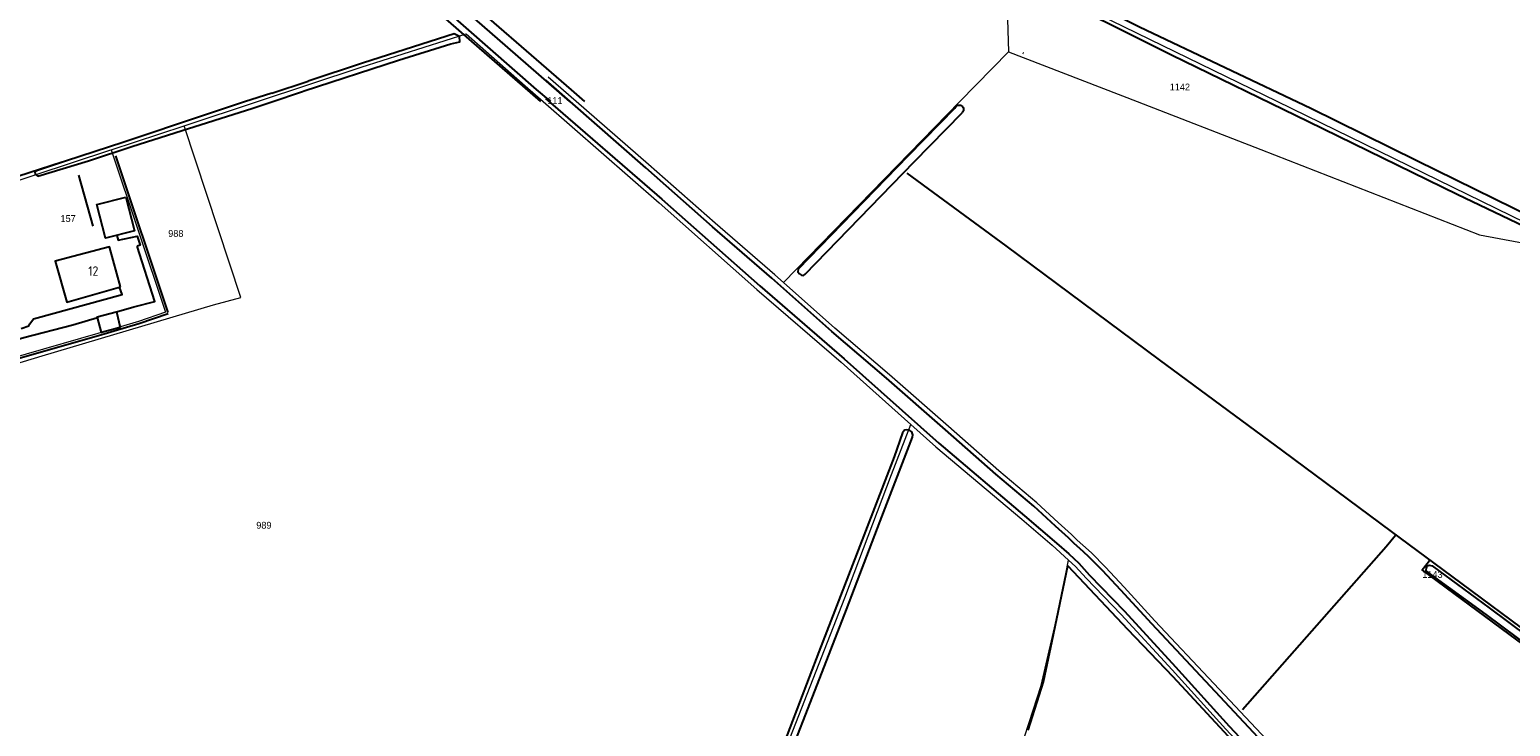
# Model space of a CAD drawing. Header units: metres. Extents: x 233874 to 239264, y 443832 to 448222.
# Tile 95 of 195: x 235512 to 235903, y 445835 to 446019. Entities that reach past the tile are written whole.
import ezdxf
from ezdxf.enums import TextEntityAlignment as Align

# ---------------------------------------------------------------- set-up
doc = ezdxf.new("R2010")
doc.units = ezdxf.units.M
doc.header["$MEASUREMENT"] = 0
for name, color, linetype in [('DAKRAND-BYG', 4, 'Continuous'), ('Goud-kadastrale grenzen', 13, 'Continuous'), ('HEK', 253, 'Continuous'), ('HOOFDGEBOUW', 4, 'Continuous'), ('HUISNUMMER', 253, 'Continuous'), ('INSTEEKSLOOT', 153, 'Continuous'), ('KANTVERH', 253, 'Continuous'), ('OVLIJNOBJ', 253, 'Continuous'), ('RASTER', 253, 'Continuous')]:
    doc.layers.add(name, color=color, linetype=linetype)
doc.layers.add('G01 kadestrale perceelsgrens', color=73, linetype='Continuous', lineweight=0)
doc.layers.add('Z01 perceelnummer', color=73, linetype='Continuous', lineweight=13)
doc.styles.get("Standard").update_dxf_attribs({"font": 'iso.shx'})
doc.styles.add('Styledgn001', font='dgn001.shx')

# ---------------------------------------------------------------- blocks, each defined once
blk = doc.blocks.new('A$C1532452F')
at = {"layer": 'G01 kadestrale perceelsgrens'}
for p, q in [((235769.674, 446045.725), (235770.651, 446013.14)), ((235627.486, 446017.909), (235643.084, 446004.169)), ((235757.835, 446000), (235770.651, 446013.14)), ((235770.651, 446013.14), (235804.638, 446000)), ((235643.084, 446004.169), (235647.848, 446000)), ((235656.553, 446000), (235649.173, 446006.4)), ((235553.071, 445993.577), (235572.478, 446000)), ((235711.261, 445952.248), (235757.835, 446000)), ((235533.777, 445987.29), (235553.071, 445993.577)), ((235503.848, 445977.374), (235533.448, 445987.183)), ((235533.448, 445987.183), (235533.777, 445987.29))]:
    blk.add_line(p, q, dxfattribs=at)
at = {"layer": 'G01 kadestrale perceelsgrens', "flags": 128}
for points in [[(235841.547, 446000), (235770.941, 446034.525), (235774.165, 446044.546)], [(235572.478, 446000), (235599.793, 446009.04), (235627.486, 446017.909)], [(235647.848, 446000), (235678.43, 445973.237), (235704.268, 445950.416), (235726.471, 445931.196), (235744.878, 445914.711)], [(235711.261, 445952.248), (235709.029, 445954.232), (235693.265, 445967.912), (235675.682, 445983.411), (235656.553, 446000)], [(235804.638, 446000), (235837.274, 445987.382), (235894.979, 445964.777), (235924.696, 445959.306)], [(235924.696, 445959.306), (235911.052, 445966.013), (235841.547, 446000)], [(235482.155, 445927.749), (235483.916, 445923.286), (235515.614, 445932.886), (235560.828, 445946.358), (235568.051, 445948.286), (235553.071, 445993.577)], [(235533.777, 445987.29), (235548.159, 445944.348), (235540.996, 445941.905), (235530.318, 445938.731), (235511.351, 445933.272), (235484.519, 445925.489), (235483.381, 445928.154)], [(235792.577, 445880.805), (235790.317, 445882.912), (235788.811, 445884.185), (235787.302, 445885.716), (235783.797, 445888.866), (235778.144, 445894.025), (235768.101, 445902.493), (235754.844, 445914.229), (235739.225, 445927.825), (235724.815, 445940.2), (235711.261, 445952.248)], [(235455.219, 445790.759), (235458.931, 445792.079), (235464.788, 445794.801), (235485.176, 445808.682), (235508.234, 445824.254), (235520.618, 445827.29), (235531.112, 445829.814), (235559.107, 445821.603), (235587.551, 445813.593), (235608.174, 445820.44), (235623.286, 445825.785), (235665.142, 445826), (235710.759, 445826.165), (235727.456, 445868.944), (235739.763, 445901.512), (235744.878, 445914.711)], [(235744.878, 445914.711), (235751.506, 445908.87), (235774.153, 445889.715), (235782.148, 445882.85), (235786.482, 445878.912)], [(235751.591, 445766.332), (235750.536, 445767.209), (235760.626, 445793.446), (235773.912, 445829.24), (235779.283, 445845.805), (235784.121, 445866.792), (235786.482, 445878.912)], [(235786.482, 445878.912), (235788.364, 445877.277), (235791.174, 445874.128), (235800.386, 445864.577), (235813.851, 445849.954), (235828.048, 445834.309), (235848.385, 445812.589), (235865.212, 445795.007), (235884.1, 445774.755), (235896.99, 445761.004)], [(235901.833, 445763.855), (235890.226, 445775.97), (235873.44, 445794.143), (235857.156, 445811.802), (235838.808, 445831.49), (235824.863, 445846.307), (235809.325, 445862.898), (235801.208, 445871.76), (235796.304, 445877.054), (235792.577, 445880.805)]]:
    blk.add_lwpolyline(points, dxfattribs=at)
at = {"layer": 'Z01 perceelnummer', "linetype": 'Continuous', "lineweight": 13, "style": 'Styledgn001'}
for s, p in [('1142', (235815.897, 446003.846)), ('111', (235650.946, 446000.26)), ('157', (235522.455, 445969.106)), ('988', (235550.889, 445965.168)), ('989', (235574.133, 445888.125)), ('1143', (235882.564, 445875.128))]:
    blk.add_text(s, height=1.8, dxfattribs=at).set_placement(p, align=Align.MIDDLE_CENTER)

msp = doc.modelspace()

# ---------------------------------------------------------------- linework, layer by layer
at = {"layer": 'DAKRAND-BYG'}
msp.add_line((235535.2, 445944.45), (235536.2, 445940.33), dxfattribs=at)
for points in [[(235537.73, 445974.72), (235539.97, 445965.82), (235532.29, 445963.89), (235530.06, 445972.79), (235537.73, 445974.72)], [(235530.19, 445942.96), (235530.13, 445943.17), (235535.18, 445944.52), (235535.2, 445944.45)], [(235536.2, 445940.33), (235531.25, 445939), (235530.19, 445942.96)]]:
    msp.add_lwpolyline(points, dxfattribs=at)
at = {"layer": 'HEK'}
msp.add_line((235525.19, 445980.6), (235528.96, 445967.1), dxfattribs=at)
at = {"layer": 'HOOFDGEBOUW'}
msp.add_lwpolyline([(235536.27, 445951.07), (235533.35, 445961.67), (235519.06, 445957.89), (235522.08, 445947.06), (235536.27, 445951.07)], dxfattribs=at)
at = {"layer": 'INSTEEKSLOOT'}
for p, q in [((235774.41, 446012.88), (235774.58, 446012.81)), ((235576.22, 446002.22), (235585.78, 446005.38)), ((235584.31, 446002.64), (235584.77, 446002.8))]:
    msp.add_line(p, q, dxfattribs=at)
for points in [[(235654.89, 446000), (235635.76, 446016.65), (235598.05, 446049.55), (235596.93, 446050.2), (235594.65, 446048.18), (235594.74, 446047.71), (235616.03, 446029.6), (235646.02, 446003.18), (235649.79, 446000)], [(235775.72, 446034.58), (235805.25, 446019.72), (235850.43, 445998.21), (235878.43, 445984.44), (235914.23, 445966.83), (235940.29, 445954.1), (235961.78, 445943.38), (235970.15, 445939.06)], [(235968.87, 445936.52), (235958.74, 445941.31), (235924.64, 445958.49), (235889.09, 445975.49), (235849.88, 445994.62), (235813.71, 446012.23), (235777.55, 446030.38), (235771.15, 446033.24)], [(235584.77, 446002.8), (235609.7, 446010.93), (235623.49, 446015.24), (235625.88, 446015.78), (235625.75, 446017.17), (235624.35, 446017.88), (235600.46, 446010.24), (235585.78, 446005.38)], [(235791.73, 445879.96), (235789.52, 445882.02), (235787.99, 445883.3), (235786.48, 445884.84), (235783.04, 445887.93), (235777.34, 445893.13), (235767.31, 445901.59), (235754.05, 445913.33), (235738.42, 445926.93), (235724.02, 445939.3), (235708.21, 445953.36), (235692.53, 445966.96), (235674.94, 445982.46), (235648.51, 446005.64)], [(235576.22, 446002.22), (235568.99, 445999.88), (235558.49, 445996.4), (235537.2, 445989.29), (235521.77, 445984.23), (235514.11, 445981.7), (235513.71, 445981.4), (235513.77, 445980.85), (235514.43, 445980.31), (235527.83, 445984.34), (235539.27, 445988.13), (235550.62, 445991.72), (235571.22, 445998.27), (235575.94, 445999.84), (235584.31, 446002.64)], [(235648.5, 446000.83), (235679.16, 445974.19), (235705.05, 445951.33), (235727.31, 445932.05), (235752.31, 445909.76), (235774.93, 445890.63), (235783.33, 445883.41), (235786.63, 445880.58), (235789.23, 445878.11), (235792.06, 445874.94), (235801.26, 445865.4), (235814.71, 445850.79), (235828.93, 445835.12), (235849.23, 445813.44)], [(235756.5, 445998.28), (235756.64, 445998.55), (235756.84, 445998.78), (235757.09, 445998.95), (235757.37, 445999.05), (235757.67, 445999.08), (235757.97, 445999.02), (235758.24, 445998.9), (235758.48, 445998.71), (235758.66, 445998.46), (235758.77, 445998.18), (235758.8, 445997.88), (235758.76, 445997.58), (235758.65, 445997.3), (235758.46, 445997.06)], [(235756.5, 445998.28), (235744.21, 445985.71), (235715.13, 445955.7), (235715.02, 445955.01), (235715.5, 445954.49), (235716, 445954.18), (235716.55, 445954.07), (235717.01, 445954.46), (235734.27, 445972.2), (235745.78, 445984.12), (235758.46, 445997.06)], [(235745.4, 445912.03), (235745.16, 445912.78), (235744.62, 445913.15), (235743.87, 445913.32), (235743.22, 445913.23), (235742.7, 445912.54), (235740.5, 445906.17), (235730.57, 445880.39), (235720.59, 445854.7), (235710.39, 445827.91)], [(235712.04, 445825.57), (235712.51, 445826.31), (235719.65, 445844.59), (235727.87, 445865.91), (235736.79, 445889.22), (235745.33, 445911.38), (235745.4, 445912.03)], [(235837.91, 445830.7), (235823.96, 445845.51), (235808.46, 445862.07), (235800.29, 445870.98), (235795.45, 445876.21), (235791.73, 445879.96)], [(235913.27, 445852.25), (235896.71, 445864.52), (235881.38, 445875.71), (235881.08, 445875.87), (235880.94, 445876.27), (235880.95, 445876.77), (235881.16, 445877.37), (235881.67, 445877.61), (235882.47, 445877.39), (235897.5, 445866.36), (235917.95, 445851.14)]]:
    msp.add_lwpolyline(points, dxfattribs=at)
at = {"layer": 'KANTVERH'}
for points in [[(235535.29, 445964.64), (235535.68, 445963.36), (235540.72, 445964.44), (235541.51, 445962.1), (235540.66, 445961.79)], [(235535.2, 445944.45), (235539.77, 445945.81), (235545.31, 445947.21), (235540.64, 445961.78)], [(235510.04, 445940.1), (235512.09, 445940.75), (235512.38, 445941.3), (235513.36, 445942.67), (235536.72, 445949.02), (235535.99, 445950.99)], [(235402.93, 445898.09), (235405.65, 445899.74), (235411.65, 445902.99), (235416.17, 445905.27), (235420.44, 445907.29), (235424.66, 445909.07), (235428.69, 445910.64), (235432.27, 445912.04), (235436.59, 445913.62), (235443.11, 445915.78), (235451.82, 445918.73), (235462.71, 445922.31), (235472.71, 445925.68), (235482.12, 445928.84), (235485.8, 445930), (235495.36, 445932.96), (235504.07, 445935.71), (235510.74, 445937.72), (235523.74, 445941.04), (235530.19, 445942.96)]]:
    msp.add_lwpolyline(points, dxfattribs=at)
at = {"layer": 'OVLIJNOBJ'}
msp.add_line((235534.96, 445985.65), (235548.81, 445944.31), dxfattribs=at)
at = {"layer": 'RASTER'}
msp.add_line((235503.16, 445978.4), (235520.88, 445984.07), dxfattribs=at)
for points in [[(235593.79, 446165.86), (235581.6, 446167.85), (235573.72, 446169.68), (235509.43, 446182.48), (235462.21, 446191.86), (235448.38, 446194.68), (235444.2, 446195.35), (235439.85, 446195.76), (235438.28, 446195.74), (235438.48, 446193.79), (235439.53, 446192.39), (235441.42, 446189.42), (235447.18, 446184.54), (235471.17, 446163.22), (235525.63, 446115.74), (235580.92, 446067.79), (235596.21, 446054.35), (235598.49, 446052.07), (235622.96, 446031.16), (235655.25, 446003.08), (235658.75, 446000)], [(235592.08, 446048.1), (235628.18, 446016.44), (235647.1, 446000)], [(235743.85, 445981.1), (235769.93, 445961.9), (235810.39, 445931.82), (235842.97, 445907.74), (235871.7, 445886.47), (235887.62, 445874.66), (235918.91, 445851.42), (235934.78, 445839.57), (235958.73, 445821.66), (235973.42, 445810.79), (235976.92, 445808), (235973.35, 445805.78), (235970.81, 445808.74), (235967.82, 445811.37), (235956.58, 445819.7), (235934.35, 445836.22), (235904.83, 445857.86), (235879.89, 445876.35), (235881.8, 445878.86)], [(235484.19, 445924.87), (235511.62, 445932.83), (235530.45, 445938.25), (235541.15, 445941.43), (235548.86, 445944.06)], [(235832.45, 445839.45), (235870.35, 445882.49), (235872.83, 445885.49)], [(235775.81, 445834), (235779.87, 445846.79), (235782.23, 445857.57), (235786.3, 445877.43), (235802.11, 445860.67), (235814, 445848.2), (235844.32, 445815.51)]]:
    msp.add_lwpolyline(points, dxfattribs=at)

# ---------------------------------------------------------------- block references
at = {"layer": 'Goud-kadastrale grenzen', "linetype": 'Continuous'}
msp.add_blockref('A$C1532452F', (0, 0), dxfattribs=at)

# ---------------------------------------------------------------- texts
at = {"layer": 'HUISNUMMER'}
msp.add_text('12', height=2.5, dxfattribs=at).set_placement((235527.77, 445954))

doc.saveas('drawing.dxf')
